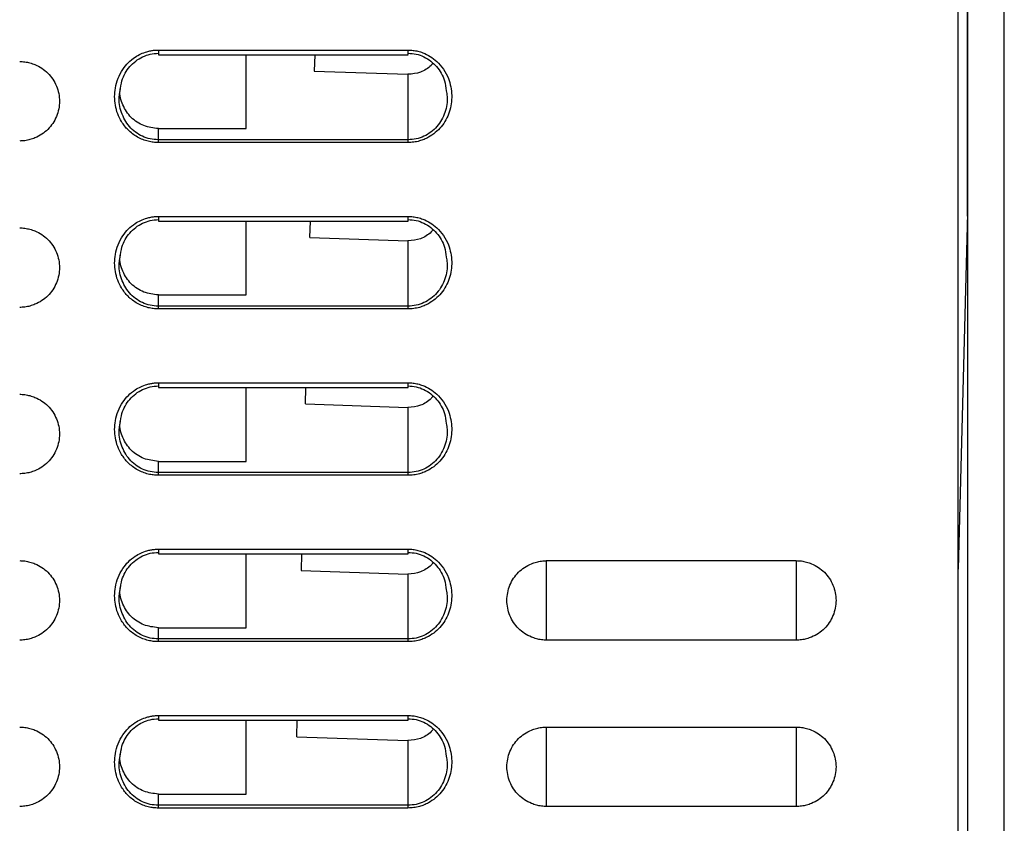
# Model space of a CAD drawing. Header units: millimetres. Extents: x 188.8 to 211.3, y 176 to 224.
# Tile 7 of 10: x 194.6 to 199.9, y 211.5 to 215.8. Entities that reach past the tile are written whole.
import ezdxf

# ---------------------------------------------------------------- set-up
doc = ezdxf.new("R2010")
doc.units = ezdxf.units.MM

msp = doc.modelspace()

# ---------------------------------------------------------------- linework, layer by layer
at = {"color": 7, "linetype": 'Continuous', "lineweight": 25}
for p, q in [((199.6601, 182.6988), (199.6601, 221.3988)), ((199.7101, 221.1938), (199.7101, 214.7774)), ((199.7123, 177.8231), (199.7123, 221.1938)), ((199.9084, 221.1938), (199.9084, 177.8197)), ((199.9101, 177.7188), (199.9101, 221.1938)), ((195.3351, 215.6759), (196.6851, 215.6759)), ((195.3351, 215.6509), (196.6861, 215.6509)), ((195.8101, 215.2509), (195.8101, 215.6509)), ((196.1806, 215.6509), (196.1782, 215.5618)), ((196.1782, 215.5618), (196.6851, 215.5447)), ((196.6851, 215.5447), (196.6851, 215.1904)), ((195.3351, 215.1904), (195.3351, 215.2509)), ((195.3351, 215.2509), (195.8101, 215.2509)), ((196.6851, 215.1904), (195.3351, 215.1904)), ((196.6851, 215.1755), (195.3351, 215.1755)), ((195.3351, 214.7759), (196.6851, 214.7759)), ((199.7105, 214.793), (199.6601, 212.868)), ((199.7105, 214.793), (199.7106, 204.092)), ((195.3351, 214.7509), (196.6861, 214.7509)), ((195.8101, 214.3509), (195.8101, 214.7509)), ((196.1547, 214.6615), (196.157, 214.7509)), ((196.1547, 214.6615), (196.6851, 214.6436)), ((196.6851, 214.6436), (196.6851, 214.2904)), ((195.3351, 214.2904), (195.3351, 214.3509)), ((195.3351, 214.3509), (195.8101, 214.3509)), ((196.6851, 214.2904), (195.3351, 214.2904)), ((196.6851, 214.2755), (195.3351, 214.2755)), ((195.3351, 213.8759), (196.6851, 213.8759)), ((195.3351, 213.8509), (196.6861, 213.8509)), ((195.8101, 213.4509), (195.8101, 213.8509)), ((196.1311, 213.7612), (196.1334, 213.8509)), ((196.1311, 213.7612), (196.6851, 213.7426)), ((196.6851, 213.7426), (196.6851, 213.3904)), ((195.3351, 213.3904), (195.3351, 213.4509)), ((195.3351, 213.4509), (195.8101, 213.4509)), ((196.6851, 213.3904), (195.3351, 213.3904)), ((196.6851, 213.3755), (195.3351, 213.3755)), ((195.3351, 212.9759), (196.6851, 212.9759)), ((195.3351, 212.9509), (196.6861, 212.9509)), ((195.8101, 212.5509), (195.8101, 212.9509)), ((196.1099, 212.9509), (196.1075, 212.861)), ((197.4351, 212.9138), (198.7851, 212.9138)), ((196.1075, 212.861), (196.6851, 212.8415)), ((196.6851, 212.8415), (196.6851, 212.4904)), ((195.3351, 212.4904), (195.3351, 212.5509)), ((195.3351, 212.5509), (195.8101, 212.5509)), ((196.6851, 212.4904), (195.3351, 212.4904)), ((196.6851, 212.4755), (195.3351, 212.4755)), ((198.7851, 212.4838), (197.4351, 212.4838)), ((195.3351, 212.0759), (196.6851, 212.0759)), ((195.3351, 212.0509), (196.6861, 212.0509)), ((195.8101, 211.6509), (195.8101, 212.0509)), ((196.084, 211.9607), (196.0863, 212.0509)), ((197.4351, 212.0138), (198.7851, 212.0138)), ((196.084, 211.9607), (196.6851, 211.9404)), ((196.6851, 211.9404), (196.6851, 211.5904)), ((195.3351, 211.5904), (195.3351, 211.6509)), ((195.3351, 211.6509), (195.8101, 211.6509)), ((196.6851, 211.5904), (195.3351, 211.5904)), ((196.6851, 211.5755), (195.3351, 211.5755)), ((198.7851, 211.5838), (197.4351, 211.5838))]:
    msp.add_line(p, q, dxfattribs=at)
at = {"color": 8, "linetype": 'Continuous', "lineweight": 25}
for p, q in [((195.3351, 215.6759), (195.3351, 215.6509)), ((195.3351, 214.7759), (195.3351, 214.7509)), ((195.3351, 213.8759), (195.3351, 213.8509)), ((195.3351, 212.9759), (195.3351, 212.9509)), ((197.4351, 212.4838), (197.4351, 212.9138)), ((198.7851, 212.9138), (198.7851, 212.4838)), ((195.3351, 212.0759), (195.3351, 212.0509)), ((197.4351, 211.5838), (197.4351, 212.0138)), ((198.7851, 212.0138), (198.7851, 211.5838))]:
    msp.add_line(p, q, dxfattribs=at)
at = {"color": 7, "linetype": 'Continuous', "lineweight": 25}
for points, knots in [([(195.3351, 215.1755), (195.3305, 215.1756), (195.3214, 215.1757), (195.3076, 215.177), (195.294, 215.1791), (195.2747, 215.1832), (195.2503, 215.191), (195.2217, 215.2047), (195.1951, 215.2221), (195.1646, 215.2487), (195.1362, 215.2849), (195.1138, 215.3309), (195.1015, 215.3767), (195.0972, 215.4238), (195.1015, 215.4731), (195.1155, 215.5235), (195.1399, 215.5701), (195.1715, 215.6091), (195.2056, 215.6365), (195.24, 215.6555), (195.2686, 215.6661), (195.2936, 215.6722), (195.3144, 215.6753), (195.3282, 215.6757), (195.3351, 215.6759)], [0, 0, 0, 0, 0.018027, 0.036032, 0.054081, 0.07224, 0.113213, 0.154404, 0.196002, 0.237938, 0.312729, 0.374536, 0.437394, 0.498101, 0.559154, 0.630735, 0.701561, 0.764147, 0.826412, 0.872072, 0.91785, 0.945595, 0.972897, 1, 1, 1, 1]), ([(196.6851, 215.6759), (196.6897, 215.6758), (196.6989, 215.6757), (196.7125, 215.6744), (196.726, 215.6724), (196.7393, 215.6695), (196.7525, 215.6658), (196.7751, 215.658), (196.806, 215.6428), (196.8445, 215.6133), (196.8791, 215.5732), (196.9037, 215.5255), (196.9179, 215.4772), (196.9229, 215.4309), (196.9202, 215.3847), (196.9095, 215.34), (196.8913, 215.2979), (196.8657, 215.2602), (196.8338, 215.228), (196.8016, 215.2061), (196.7721, 215.192), (196.7455, 215.183), (196.7164, 215.1767), (196.6956, 215.1759), (196.6851, 215.1755)], [0, 0, 0, 0, 0.017967, 0.035822, 0.053629, 0.071457, 0.089369, 0.107432, 0.165129, 0.223391, 0.296564, 0.371228, 0.431896, 0.493116, 0.553057, 0.612524, 0.67246, 0.731843, 0.790607, 0.849087, 0.883724, 0.918395, 0.959184, 1, 1, 1, 1]), ([(194.5851, 215.6138), (194.5898, 215.6137), (194.5991, 215.6135), (194.613, 215.612), (194.6268, 215.6097), (194.6405, 215.6064), (194.6541, 215.6023), (194.6762, 215.5939), (194.7054, 215.5785), (194.7381, 215.5518), (194.765, 215.5191), (194.7847, 215.4815), (194.7973, 215.4409), (194.8015, 215.3988), (194.7973, 215.3567), (194.7848, 215.3161), (194.765, 215.2785), (194.7382, 215.2458), (194.7055, 215.219), (194.672, 215.2014), (194.6408, 215.1907), (194.6131, 215.1849), (194.5945, 215.1841), (194.5851, 215.1838)], [0, 0, 0, 0, 0.0207823, 0.0414796, 0.062182, 0.0829794, 0.1039604, 0.1252117, 0.1881033, 0.250082, 0.3120309, 0.3750205, 0.4379565, 0.5000321, 0.5620302, 0.6250438, 0.6879558, 0.7499822, 0.8118836, 0.8748526, 0.9170311, 0.9585084, 1, 1, 1, 1]), ([(195.1286, 215.4545), (195.1308, 215.4733), (195.1365, 215.5209), (195.1692, 215.5769), (195.2114, 215.6175), (195.2493, 215.6402), (195.2911, 215.6555), (195.3205, 215.6576), (195.3351, 215.6586)], [0, 0, 0, 0, 0.1777318, 0.450332, 0.5872031, 0.7247638, 0.8625785, 1, 1, 1, 1]), ([(196.6851, 215.6586), (196.6999, 215.6576), (196.7293, 215.6558), (196.7712, 215.6407), (196.809, 215.6176), (196.8509, 215.5769), (196.8838, 215.5212), (196.8894, 215.474), (196.8916, 215.4555)], [0, 0, 0, 0, 0.138123, 0.2761, 0.41386, 0.551378, 0.824732, 1, 1, 1, 1]), ([(196.8199, 215.6049), (196.8168, 215.6008), (196.8066, 215.5878), (196.7839, 215.5709), (196.743, 215.5494), (196.7082, 215.5466), (196.6851, 215.5447)], [0, 0, 0, 0, 0.1005271, 0.3235349, 0.5506622, 1, 1, 1, 1]), ([(195.3351, 215.2509), (195.3083, 215.2542), (195.2542, 215.2608), (195.1842, 215.3079), (195.1401, 215.3767), (195.1221, 215.4409), (195.1308, 215.4761), (195.133, 215.4849)], [0, 0, 0, 0, 0.229085, 0.461229, 0.692154, 0.922825, 1, 1, 1, 1]), ([(195.3351, 214.2755), (195.3305, 214.2756), (195.3214, 214.2757), (195.3076, 214.277), (195.294, 214.2791), (195.2747, 214.2832), (195.2503, 214.291), (195.2217, 214.3047), (195.1951, 214.3221), (195.1646, 214.3487), (195.1362, 214.3849), (195.1138, 214.4309), (195.1015, 214.4767), (195.0972, 214.5238), (195.1015, 214.5731), (195.1155, 214.6235), (195.1399, 214.6701), (195.1715, 214.7091), (195.2056, 214.7365), (195.24, 214.7555), (195.2686, 214.7661), (195.2936, 214.7722), (195.3144, 214.7753), (195.3282, 214.7757), (195.3351, 214.7759)], [0, 0, 0, 0, 0.018027, 0.036032, 0.054081, 0.07224, 0.113213, 0.154404, 0.196002, 0.237938, 0.312729, 0.374536, 0.437394, 0.498101, 0.559154, 0.630735, 0.701561, 0.764147, 0.826412, 0.872072, 0.91785, 0.945595, 0.972897, 1, 1, 1, 1]), ([(195.1286, 214.5545), (195.1308, 214.5733), (195.1365, 214.6209), (195.1692, 214.6769), (195.2114, 214.7175), (195.2493, 214.7402), (195.2911, 214.7555), (195.3205, 214.7576), (195.3351, 214.7586)], [0, 0, 0, 0, 0.177732, 0.450332, 0.587203, 0.724764, 0.862579, 1, 1, 1, 1]), ([(196.6851, 214.7759), (196.6897, 214.7758), (196.6989, 214.7757), (196.7125, 214.7744), (196.726, 214.7724), (196.7393, 214.7695), (196.7525, 214.7658), (196.7751, 214.758), (196.806, 214.7428), (196.8445, 214.7133), (196.8791, 214.6732), (196.9037, 214.6255), (196.9179, 214.5772), (196.9229, 214.5309), (196.9202, 214.4847), (196.9095, 214.44), (196.8913, 214.3979), (196.8657, 214.3602), (196.8338, 214.328), (196.8016, 214.3061), (196.7721, 214.292), (196.7455, 214.283), (196.7164, 214.2767), (196.6956, 214.2759), (196.6851, 214.2755)], [0, 0, 0, 0, 0.017967, 0.0358215, 0.0536293, 0.0714566, 0.0893693, 0.1074325, 0.1651289, 0.2233914, 0.296564, 0.3712281, 0.4318956, 0.4931158, 0.5530566, 0.6125245, 0.6724596, 0.7318432, 0.7906069, 0.8490872, 0.8837243, 0.9183948, 0.9591842, 1, 1, 1, 1]), ([(196.6851, 214.7586), (196.6999, 214.7576), (196.7293, 214.7558), (196.7712, 214.7407), (196.809, 214.7176), (196.8509, 214.6769), (196.8838, 214.6212), (196.8894, 214.574), (196.8916, 214.5555)], [0, 0, 0, 0, 0.138123, 0.2761, 0.41386, 0.551378, 0.824732, 1, 1, 1, 1]), ([(194.5851, 214.7138), (194.5898, 214.7137), (194.5991, 214.7135), (194.613, 214.712), (194.6268, 214.7097), (194.6405, 214.7064), (194.6541, 214.7023), (194.6762, 214.6939), (194.7054, 214.6785), (194.7381, 214.6518), (194.765, 214.6191), (194.7847, 214.5815), (194.7973, 214.5409), (194.8015, 214.4988), (194.7973, 214.4567), (194.7848, 214.4161), (194.765, 214.3785), (194.7382, 214.3458), (194.7055, 214.319), (194.672, 214.3014), (194.6408, 214.2907), (194.6131, 214.2849), (194.5945, 214.2841), (194.5851, 214.2838)], [0, 0, 0, 0, 0.020782, 0.04148, 0.062182, 0.082979, 0.10396, 0.125212, 0.188103, 0.250082, 0.312031, 0.37502, 0.437957, 0.500032, 0.56203, 0.625044, 0.687956, 0.749982, 0.811884, 0.874853, 0.917031, 0.958508, 1, 1, 1, 1]), ([(196.8204, 214.7044), (196.8171, 214.7001), (196.8069, 214.6869), (196.7839, 214.6699), (196.7431, 214.6484), (196.7083, 214.6455), (196.6851, 214.6436)], [0, 0, 0, 0, 0.104524, 0.326541, 0.552659, 1, 1, 1, 1]), ([(195.3351, 214.3509), (195.3083, 214.3542), (195.2542, 214.3608), (195.1842, 214.4079), (195.1401, 214.4767), (195.1221, 214.5409), (195.1308, 214.5761), (195.133, 214.5849)], [0, 0, 0, 0, 0.229085, 0.461229, 0.692154, 0.922825, 1, 1, 1, 1]), ([(195.3351, 213.3755), (195.3305, 213.3756), (195.3214, 213.3757), (195.3076, 213.377), (195.294, 213.3791), (195.2747, 213.3832), (195.2503, 213.391), (195.2217, 213.4047), (195.1951, 213.4221), (195.1646, 213.4487), (195.1362, 213.4849), (195.1138, 213.5309), (195.1015, 213.5767), (195.0972, 213.6238), (195.1015, 213.6731), (195.1155, 213.7235), (195.1399, 213.7701), (195.1715, 213.8091), (195.2056, 213.8365), (195.24, 213.8555), (195.2686, 213.8661), (195.2936, 213.8722), (195.3144, 213.8753), (195.3282, 213.8757), (195.3351, 213.8759)], [0, 0, 0, 0, 0.018027, 0.036032, 0.054081, 0.07224, 0.113213, 0.154404, 0.196002, 0.237938, 0.312729, 0.374536, 0.437394, 0.498101, 0.559154, 0.630735, 0.701561, 0.764147, 0.826412, 0.872072, 0.91785, 0.945595, 0.972897, 1, 1, 1, 1]), ([(195.1286, 213.6545), (195.1308, 213.6733), (195.1365, 213.7209), (195.1692, 213.7769), (195.2114, 213.8175), (195.2493, 213.8402), (195.2911, 213.8555), (195.3205, 213.8576), (195.3351, 213.8586)], [0, 0, 0, 0, 0.1777318, 0.450332, 0.5872031, 0.7247638, 0.8625785, 1, 1, 1, 1]), ([(196.6851, 213.8759), (196.6897, 213.8758), (196.6989, 213.8757), (196.7125, 213.8744), (196.726, 213.8724), (196.7393, 213.8695), (196.7525, 213.8658), (196.7751, 213.858), (196.806, 213.8428), (196.8445, 213.8133), (196.8791, 213.7732), (196.9037, 213.7255), (196.9179, 213.6772), (196.9229, 213.6309), (196.9202, 213.5847), (196.9095, 213.54), (196.8913, 213.4979), (196.8657, 213.4602), (196.8338, 213.428), (196.8016, 213.4061), (196.7721, 213.392), (196.7455, 213.383), (196.7164, 213.3767), (196.6956, 213.3759), (196.6851, 213.3755)], [0, 0, 0, 0, 0.017967, 0.035822, 0.053629, 0.071457, 0.089369, 0.107432, 0.165129, 0.223391, 0.296564, 0.371228, 0.431896, 0.493116, 0.553057, 0.612524, 0.67246, 0.731843, 0.790607, 0.849087, 0.883724, 0.918395, 0.959184, 1, 1, 1, 1]), ([(196.6851, 213.8586), (196.6999, 213.8576), (196.7293, 213.8558), (196.7712, 213.8407), (196.809, 213.8176), (196.8509, 213.7769), (196.8838, 213.7212), (196.8894, 213.674), (196.8916, 213.6555)], [0, 0, 0, 0, 0.1381228, 0.2760998, 0.4138603, 0.5513775, 0.8247319, 1, 1, 1, 1]), ([(194.5851, 213.8138), (194.5898, 213.8137), (194.5991, 213.8135), (194.613, 213.812), (194.6268, 213.8097), (194.6405, 213.8064), (194.6541, 213.8023), (194.6762, 213.7939), (194.7054, 213.7785), (194.7381, 213.7518), (194.765, 213.7191), (194.7847, 213.6815), (194.7973, 213.6409), (194.8015, 213.5988), (194.7973, 213.5567), (194.7848, 213.5161), (194.765, 213.4785), (194.7382, 213.4458), (194.7055, 213.419), (194.672, 213.4014), (194.6408, 213.3907), (194.6131, 213.3849), (194.5945, 213.3841), (194.5851, 213.3838)], [0, 0, 0, 0, 0.0207823, 0.0414796, 0.062182, 0.0829794, 0.1039604, 0.1252117, 0.1881033, 0.250082, 0.3120309, 0.3750205, 0.4379565, 0.5000321, 0.5620302, 0.6250438, 0.6879558, 0.7499822, 0.8118836, 0.8748526, 0.9170311, 0.9585084, 1, 1, 1, 1]), ([(196.8209, 213.8039), (196.8175, 213.7994), (196.8071, 213.786), (196.784, 213.7688), (196.7431, 213.7473), (196.7083, 213.7445), (196.6851, 213.7426)], [0, 0, 0, 0, 0.1084809, 0.3295165, 0.5546355, 1, 1, 1, 1]), ([(195.3351, 213.4509), (195.3083, 213.4542), (195.2542, 213.4608), (195.1842, 213.5079), (195.1401, 213.5767), (195.1221, 213.6409), (195.1308, 213.6761), (195.133, 213.6849)], [0, 0, 0, 0, 0.229085, 0.461229, 0.692154, 0.922825, 1, 1, 1, 1]), ([(195.3351, 212.4755), (195.3305, 212.4756), (195.3214, 212.4757), (195.3076, 212.477), (195.294, 212.4791), (195.2747, 212.4832), (195.2503, 212.491), (195.2217, 212.5047), (195.1951, 212.5221), (195.1646, 212.5487), (195.1362, 212.5849), (195.1138, 212.6309), (195.1015, 212.6767), (195.0972, 212.7238), (195.1015, 212.7731), (195.1155, 212.8235), (195.1399, 212.8701), (195.1715, 212.9091), (195.2056, 212.9365), (195.24, 212.9555), (195.2686, 212.9661), (195.2936, 212.9722), (195.3144, 212.9753), (195.3282, 212.9757), (195.3351, 212.9759)], [0, 0, 0, 0, 0.0180267, 0.0360315, 0.0540808, 0.0722404, 0.1132132, 0.1544041, 0.1960022, 0.2379379, 0.3127289, 0.3745358, 0.4373939, 0.498101, 0.5591542, 0.6307349, 0.7015614, 0.7641474, 0.826412, 0.8720724, 0.9178496, 0.9455951, 0.9728966, 1, 1, 1, 1]), ([(195.1286, 212.7545), (195.1308, 212.7733), (195.1365, 212.8209), (195.1692, 212.8769), (195.2114, 212.9175), (195.2493, 212.9402), (195.2911, 212.9555), (195.3205, 212.9576), (195.3351, 212.9586)], [0, 0, 0, 0, 0.177732, 0.450332, 0.587203, 0.724764, 0.862579, 1, 1, 1, 1]), ([(196.6851, 212.9759), (196.6897, 212.9758), (196.6989, 212.9757), (196.7125, 212.9744), (196.726, 212.9724), (196.7393, 212.9695), (196.7525, 212.9658), (196.7751, 212.958), (196.806, 212.9428), (196.8445, 212.9133), (196.8791, 212.8732), (196.9037, 212.8255), (196.9179, 212.7772), (196.9229, 212.7309), (196.9202, 212.6847), (196.9095, 212.64), (196.8913, 212.5979), (196.8657, 212.5602), (196.8338, 212.528), (196.8016, 212.5061), (196.7721, 212.492), (196.7455, 212.483), (196.7164, 212.4767), (196.6956, 212.4759), (196.6851, 212.4755)], [0, 0, 0, 0, 0.017967, 0.0358215, 0.0536293, 0.0714566, 0.0893693, 0.1074325, 0.1651289, 0.2233914, 0.296564, 0.3712281, 0.4318956, 0.4931158, 0.5530566, 0.6125245, 0.6724596, 0.7318432, 0.7906069, 0.8490872, 0.8837243, 0.9183948, 0.9591842, 1, 1, 1, 1]), ([(196.6851, 212.9586), (196.6999, 212.9576), (196.7293, 212.9558), (196.7712, 212.9407), (196.809, 212.9176), (196.8509, 212.8769), (196.8838, 212.8212), (196.8894, 212.774), (196.8916, 212.7555)], [0, 0, 0, 0, 0.138123, 0.2761, 0.41386, 0.551378, 0.824732, 1, 1, 1, 1]), ([(194.5851, 212.9138), (194.5898, 212.9137), (194.5991, 212.9135), (194.613, 212.912), (194.6268, 212.9097), (194.6405, 212.9064), (194.6541, 212.9023), (194.6762, 212.8939), (194.7054, 212.8785), (194.7381, 212.8518), (194.765, 212.8191), (194.7847, 212.7815), (194.7973, 212.7409), (194.8015, 212.6988), (194.7973, 212.6567), (194.7848, 212.6161), (194.765, 212.5785), (194.7382, 212.5458), (194.7055, 212.519), (194.672, 212.5014), (194.6408, 212.4907), (194.6131, 212.4849), (194.5945, 212.4841), (194.5851, 212.4838)], [0, 0, 0, 0, 0.020782, 0.04148, 0.062182, 0.082979, 0.10396, 0.125212, 0.188103, 0.250082, 0.312031, 0.37502, 0.437957, 0.500032, 0.56203, 0.625044, 0.687956, 0.749982, 0.811884, 0.874853, 0.917031, 0.958508, 1, 1, 1, 1]), ([(196.8215, 212.9034), (196.8179, 212.8988), (196.8074, 212.8851), (196.7841, 212.8678), (196.7431, 212.8463), (196.7083, 212.8434), (196.6851, 212.8415)], [0, 0, 0, 0, 0.112397, 0.332462, 0.556592, 1, 1, 1, 1]), ([(197.4351, 212.4838), (197.4305, 212.4839), (197.4211, 212.4841), (197.4072, 212.4855), (197.3934, 212.4878), (197.3798, 212.4911), (197.3662, 212.4952), (197.3441, 212.5036), (197.3148, 212.519), (197.2821, 212.5457), (197.2553, 212.5785), (197.2355, 212.616), (197.2229, 212.6566), (197.2188, 212.6987), (197.2229, 212.7409), (197.2355, 212.7814), (197.2553, 212.8191), (197.2821, 212.8518), (197.3148, 212.8785), (197.3483, 212.8961), (197.3795, 212.9068), (197.4072, 212.9126), (197.4258, 212.9134), (197.4351, 212.9138)], [0, 0, 0, 0, 0.020783, 0.041482, 0.062185, 0.082982, 0.103963, 0.125214, 0.188104, 0.250082, 0.312031, 0.37502, 0.437957, 0.500032, 0.56203, 0.625044, 0.687956, 0.749982, 0.811883, 0.87485, 0.917028, 0.958506, 1, 1, 1, 1]), ([(198.7851, 212.9138), (198.7898, 212.9137), (198.7991, 212.9135), (198.813, 212.912), (198.8268, 212.9097), (198.8405, 212.9064), (198.8541, 212.9023), (198.8762, 212.8939), (198.9054, 212.8785), (198.9381, 212.8518), (198.965, 212.8191), (198.9847, 212.7815), (198.9973, 212.7409), (199.0015, 212.6988), (198.9973, 212.6567), (198.9848, 212.6161), (198.965, 212.5785), (198.9382, 212.5458), (198.9055, 212.519), (198.872, 212.5014), (198.8408, 212.4907), (198.8131, 212.4849), (198.7945, 212.4841), (198.7851, 212.4838)], [0, 0, 0, 0, 0.020784, 0.041482, 0.062185, 0.082983, 0.103964, 0.125215, 0.188105, 0.250082, 0.312031, 0.37502, 0.437957, 0.500032, 0.56203, 0.625044, 0.687956, 0.749982, 0.811882, 0.87485, 0.917028, 0.958506, 1, 1, 1, 1]), ([(195.3351, 212.5509), (195.3083, 212.5542), (195.2542, 212.5608), (195.1842, 212.6079), (195.1401, 212.6767), (195.1221, 212.7409), (195.1308, 212.7761), (195.133, 212.7849)], [0, 0, 0, 0, 0.229085, 0.461229, 0.692154, 0.922825, 1, 1, 1, 1]), ([(195.3351, 211.5755), (195.3305, 211.5756), (195.3214, 211.5757), (195.3076, 211.577), (195.294, 211.5791), (195.2747, 211.5832), (195.2503, 211.591), (195.2217, 211.6047), (195.1951, 211.6221), (195.1646, 211.6487), (195.1362, 211.6849), (195.1138, 211.7309), (195.1015, 211.7767), (195.0972, 211.8238), (195.1015, 211.8731), (195.1155, 211.9235), (195.1399, 211.9701), (195.1715, 212.0091), (195.2056, 212.0365), (195.24, 212.0555), (195.2686, 212.0661), (195.2936, 212.0722), (195.3144, 212.0753), (195.3282, 212.0757), (195.3351, 212.0759)], [0, 0, 0, 0, 0.0180267, 0.0360315, 0.0540808, 0.0722404, 0.1132132, 0.1544041, 0.1960022, 0.2379379, 0.3127289, 0.3745358, 0.4373939, 0.498101, 0.5591542, 0.6307349, 0.7015614, 0.7641474, 0.826412, 0.8720724, 0.9178496, 0.9455951, 0.9728966, 1, 1, 1, 1]), ([(195.1286, 211.8545), (195.1308, 211.8733), (195.1365, 211.9209), (195.1692, 211.9769), (195.2114, 212.0175), (195.2493, 212.0402), (195.2911, 212.0555), (195.3205, 212.0576), (195.3351, 212.0586)], [0, 0, 0, 0, 0.177732, 0.450332, 0.587203, 0.724764, 0.862579, 1, 1, 1, 1]), ([(196.6851, 212.0759), (196.6897, 212.0758), (196.6989, 212.0757), (196.7125, 212.0744), (196.726, 212.0724), (196.7393, 212.0695), (196.7525, 212.0658), (196.7751, 212.058), (196.806, 212.0428), (196.8445, 212.0133), (196.8791, 211.9732), (196.9037, 211.9255), (196.9179, 211.8772), (196.9229, 211.8309), (196.9202, 211.7847), (196.9095, 211.74), (196.8913, 211.6979), (196.8657, 211.6602), (196.8338, 211.628), (196.8016, 211.6061), (196.7721, 211.592), (196.7455, 211.583), (196.7164, 211.5767), (196.6956, 211.5759), (196.6851, 211.5755)], [0, 0, 0, 0, 0.017967, 0.035822, 0.053629, 0.071457, 0.089369, 0.107432, 0.165129, 0.223391, 0.296564, 0.371228, 0.431896, 0.493116, 0.553057, 0.612524, 0.67246, 0.731843, 0.790607, 0.849087, 0.883724, 0.918395, 0.959184, 1, 1, 1, 1]), ([(196.6851, 212.0586), (196.6999, 212.0576), (196.7293, 212.0558), (196.7712, 212.0407), (196.809, 212.0176), (196.8509, 211.9769), (196.8838, 211.9212), (196.8894, 211.874), (196.8916, 211.8555)], [0, 0, 0, 0, 0.138123, 0.2761, 0.41386, 0.551378, 0.824732, 1, 1, 1, 1]), ([(194.5851, 212.0138), (194.5898, 212.0137), (194.5991, 212.0135), (194.613, 212.012), (194.6268, 212.0097), (194.6405, 212.0064), (194.6541, 212.0023), (194.6762, 211.9939), (194.7054, 211.9785), (194.7381, 211.9518), (194.765, 211.9191), (194.7847, 211.8815), (194.7973, 211.8409), (194.8015, 211.7988), (194.7973, 211.7567), (194.7848, 211.7161), (194.765, 211.6785), (194.7382, 211.6458), (194.7055, 211.619), (194.672, 211.6014), (194.6408, 211.5907), (194.6131, 211.5849), (194.5945, 211.5841), (194.5851, 211.5838)], [0, 0, 0, 0, 0.020782, 0.04148, 0.062182, 0.082979, 0.10396, 0.125212, 0.188103, 0.250082, 0.312031, 0.37502, 0.437957, 0.500032, 0.56203, 0.625044, 0.687956, 0.749982, 0.811884, 0.874853, 0.917031, 0.958508, 1, 1, 1, 1]), ([(196.822, 212.0029), (196.8183, 211.9981), (196.8076, 211.9843), (196.7842, 211.9667), (196.7432, 211.9452), (196.7083, 211.9423), (196.6851, 211.9404)], [0, 0, 0, 0, 0.116274, 0.335377, 0.558529, 1, 1, 1, 1]), ([(197.4351, 211.5838), (197.4305, 211.5839), (197.4211, 211.5841), (197.4072, 211.5855), (197.3934, 211.5878), (197.3798, 211.5911), (197.3662, 211.5952), (197.3441, 211.6036), (197.3148, 211.619), (197.2821, 211.6457), (197.2553, 211.6785), (197.2355, 211.716), (197.2229, 211.7566), (197.2188, 211.7987), (197.2229, 211.8409), (197.2355, 211.8814), (197.2553, 211.9191), (197.2821, 211.9518), (197.3148, 211.9785), (197.3483, 211.9961), (197.3795, 212.0068), (197.4072, 212.0126), (197.4258, 212.0134), (197.4351, 212.0138)], [0, 0, 0, 0, 0.020783, 0.041482, 0.062185, 0.082982, 0.103963, 0.125214, 0.188104, 0.250082, 0.312031, 0.37502, 0.437957, 0.500032, 0.56203, 0.625044, 0.687956, 0.749982, 0.811883, 0.87485, 0.917028, 0.958506, 1, 1, 1, 1]), ([(198.7851, 212.0138), (198.7898, 212.0137), (198.7991, 212.0135), (198.813, 212.012), (198.8268, 212.0097), (198.8405, 212.0064), (198.8541, 212.0023), (198.8762, 211.9939), (198.9054, 211.9785), (198.9381, 211.9518), (198.965, 211.9191), (198.9847, 211.8815), (198.9973, 211.8409), (199.0015, 211.7988), (198.9973, 211.7567), (198.9848, 211.7161), (198.965, 211.6785), (198.9382, 211.6458), (198.9055, 211.619), (198.872, 211.6014), (198.8408, 211.5907), (198.8131, 211.5849), (198.7945, 211.5841), (198.7851, 211.5838)], [0, 0, 0, 0, 0.020784, 0.041482, 0.062185, 0.082983, 0.103964, 0.125215, 0.188105, 0.250082, 0.312031, 0.37502, 0.437957, 0.500032, 0.56203, 0.625044, 0.687956, 0.749982, 0.811882, 0.87485, 0.917028, 0.958506, 1, 1, 1, 1]), ([(195.3351, 211.6509), (195.3083, 211.6542), (195.2542, 211.6608), (195.1842, 211.7079), (195.1401, 211.7767), (195.1221, 211.8409), (195.1308, 211.8761), (195.133, 211.8849)], [0, 0, 0, 0, 0.229085, 0.461229, 0.692154, 0.922825, 1, 1, 1, 1])]:
    msp.add_open_spline(points, degree=3, knots=knots, dxfattribs=at)
at = {"color": 8, "linetype": 'Continuous', "lineweight": 25}
for points, knots in [([(196.6851, 215.6759), (196.6851, 215.6734), (196.6851, 215.6685), (196.6851, 215.6617), (196.6851, 215.6561), (196.6851, 215.6525), (196.6851, 215.6508), (196.6851, 215.6511), (196.6851, 215.6511)], [0, 0, 0, 0, 0.18915, 0.378301, 0.567451, 0.756601, 0.945752, 1, 1, 1, 1]), ([(195.3351, 215.1904), (195.3203, 215.1913), (195.2906, 215.1932), (195.2482, 215.208), (195.2099, 215.2308), (195.1665, 215.2713), (195.1316, 215.3369), (195.1184, 215.4063), (195.1265, 215.4446), (195.1286, 215.4545)], [0, 0, 0, 0, 0.1160469, 0.2320824, 0.3479432, 0.4634517, 0.6922325, 0.9204452, 1, 1, 1, 1]), ([(196.8916, 215.4555), (196.8937, 215.4453), (196.9019, 215.4066), (196.8887, 215.3369), (196.8537, 215.2712), (196.8104, 215.2308), (196.7721, 215.208), (196.7297, 215.1932), (196.7, 215.1913), (196.6851, 215.1904)], [0, 0, 0, 0, 0.081849, 0.309572, 0.537821, 0.652991, 0.768461, 0.884162, 1, 1, 1, 1]), ([(196.6851, 214.7759), (196.6851, 214.7734), (196.6851, 214.7685), (196.6851, 214.7617), (196.6851, 214.7561), (196.6851, 214.7525), (196.6851, 214.7508), (196.6851, 214.7511), (196.6851, 214.7511)], [0, 0, 0, 0, 0.18915, 0.378301, 0.567451, 0.756601, 0.945752, 1, 1, 1, 1]), ([(195.3351, 214.2904), (195.3203, 214.2913), (195.2906, 214.2932), (195.2482, 214.308), (195.2099, 214.3308), (195.1665, 214.3713), (195.1316, 214.4369), (195.1184, 214.5063), (195.1265, 214.5446), (195.1286, 214.5545)], [0, 0, 0, 0, 0.116047, 0.232082, 0.347943, 0.463452, 0.692232, 0.920445, 1, 1, 1, 1]), ([(196.8916, 214.5555), (196.8937, 214.5453), (196.9019, 214.5066), (196.8887, 214.4369), (196.8537, 214.3712), (196.8104, 214.3308), (196.7721, 214.308), (196.7297, 214.2932), (196.7, 214.2913), (196.6851, 214.2904)], [0, 0, 0, 0, 0.081849, 0.309572, 0.537821, 0.652991, 0.768461, 0.884162, 1, 1, 1, 1]), ([(196.6851, 213.8759), (196.6851, 213.8734), (196.6851, 213.8685), (196.6851, 213.8617), (196.6851, 213.8561), (196.6851, 213.8525), (196.6851, 213.8508), (196.6851, 213.8511), (196.6851, 213.8511)], [0, 0, 0, 0, 0.18915, 0.378301, 0.567451, 0.756601, 0.945752, 1, 1, 1, 1]), ([(195.3351, 213.3904), (195.3203, 213.3913), (195.2906, 213.3932), (195.2482, 213.408), (195.2099, 213.4308), (195.1665, 213.4713), (195.1316, 213.5369), (195.1184, 213.6063), (195.1265, 213.6446), (195.1286, 213.6545)], [0, 0, 0, 0, 0.116047, 0.232082, 0.347943, 0.463452, 0.692232, 0.920445, 1, 1, 1, 1]), ([(196.8916, 213.6555), (196.8937, 213.6453), (196.9019, 213.6066), (196.8887, 213.5369), (196.8537, 213.4712), (196.8104, 213.4308), (196.7721, 213.408), (196.7297, 213.3932), (196.7, 213.3913), (196.6851, 213.3904)], [0, 0, 0, 0, 0.081849, 0.309572, 0.537821, 0.652991, 0.768461, 0.884162, 1, 1, 1, 1]), ([(196.6851, 212.9759), (196.6851, 212.9734), (196.6851, 212.9685), (196.6851, 212.9617), (196.6851, 212.9561), (196.6851, 212.9525), (196.6851, 212.9508), (196.6851, 212.9511), (196.6851, 212.9511)], [0, 0, 0, 0, 0.18915, 0.378301, 0.567451, 0.756601, 0.945752, 1, 1, 1, 1]), ([(195.3351, 212.4904), (195.3203, 212.4913), (195.2906, 212.4932), (195.2482, 212.508), (195.2099, 212.5308), (195.1665, 212.5713), (195.1316, 212.6369), (195.1184, 212.7063), (195.1265, 212.7446), (195.1286, 212.7545)], [0, 0, 0, 0, 0.116047, 0.232082, 0.347943, 0.463452, 0.692232, 0.920445, 1, 1, 1, 1]), ([(196.8916, 212.7555), (196.8937, 212.7453), (196.9019, 212.7066), (196.8887, 212.6369), (196.8537, 212.5712), (196.8104, 212.5308), (196.7721, 212.508), (196.7297, 212.4932), (196.7, 212.4913), (196.6851, 212.4904)], [0, 0, 0, 0, 0.081849, 0.309572, 0.537821, 0.652991, 0.768461, 0.884162, 1, 1, 1, 1]), ([(196.6851, 212.0759), (196.6851, 212.0734), (196.6851, 212.0685), (196.6851, 212.0617), (196.6851, 212.0561), (196.6851, 212.0525), (196.6851, 212.0508), (196.6851, 212.0511), (196.6851, 212.0511)], [0, 0, 0, 0, 0.18915, 0.378301, 0.567451, 0.756601, 0.945752, 1, 1, 1, 1]), ([(195.3351, 211.5904), (195.3203, 211.5913), (195.2906, 211.5932), (195.2482, 211.608), (195.2099, 211.6308), (195.1665, 211.6713), (195.1316, 211.7369), (195.1184, 211.8063), (195.1265, 211.8446), (195.1286, 211.8545)], [0, 0, 0, 0, 0.1160469, 0.2320824, 0.3479432, 0.4634517, 0.6922325, 0.9204452, 1, 1, 1, 1]), ([(196.8916, 211.8555), (196.8937, 211.8453), (196.9019, 211.8066), (196.8887, 211.7369), (196.8537, 211.6712), (196.8104, 211.6308), (196.7721, 211.608), (196.7297, 211.5932), (196.7, 211.5913), (196.6851, 211.5904)], [0, 0, 0, 0, 0.081849, 0.309572, 0.537821, 0.652991, 0.768461, 0.884162, 1, 1, 1, 1])]:
    msp.add_open_spline(points, degree=3, knots=knots, dxfattribs=at)
at = {"color": 7, "linetype": 'Continuous', "lineweight": 25}
for points in [[(195.3351, 215.1755), (195.3351, 215.1816), (195.3351, 215.1868), (195.3351, 215.1904)], [(196.6851, 215.1904), (196.6851, 215.1868), (196.6851, 215.1816), (196.6851, 215.1755)], [(195.3351, 214.2755), (195.3351, 214.2816), (195.3351, 214.2868), (195.3351, 214.2904)], [(196.6851, 214.2904), (196.6851, 214.2868), (196.6851, 214.2816), (196.6851, 214.2755)], [(195.3351, 213.3755), (195.3351, 213.3816), (195.3351, 213.3868), (195.3351, 213.3904)], [(196.6851, 213.3904), (196.6851, 213.3868), (196.6851, 213.3816), (196.6851, 213.3755)], [(195.3351, 212.4755), (195.3351, 212.4816), (195.3351, 212.4868), (195.3351, 212.4904)], [(196.6851, 212.4904), (196.6851, 212.4868), (196.6851, 212.4816), (196.6851, 212.4755)], [(195.3351, 211.5755), (195.3351, 211.5816), (195.3351, 211.5868), (195.3351, 211.5904)], [(196.6851, 211.5904), (196.6851, 211.5868), (196.6851, 211.5816), (196.6851, 211.5755)]]:
    msp.add_open_spline(points, degree=3, dxfattribs=at)

doc.saveas('drawing.dxf')
